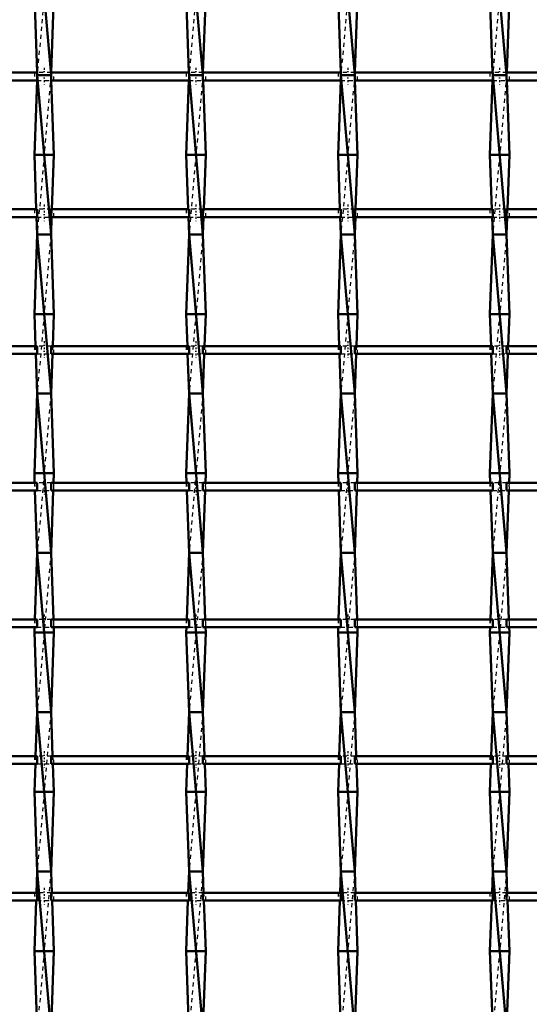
# Model space of a CAD drawing. Header units: millimetres. Extents: x -596 to 532, y -500 to 878.
# Tile 11 of 13: x -120 to 7, y 145 to 392. Entities that reach past the tile are written whole.
import ezdxf

# ---------------------------------------------------------------- set-up
doc = ezdxf.new("R2010")
doc.units = ezdxf.units.MM
doc.linetypes.add('Center', pattern=[1.5, 0.45, -0.5, 0.05, -0.5])
doc.linetypes.add('Dashed', pattern=[2, 1, -1])
for name, color, linetype, lineweight in [('AM_0', 7, 'Continuous', 50), ('AM_7', 7, 'Center', 25), ('AM_9', 6, 'Dashed', 25)]:
    doc.layers.add(name, color=color, linetype=linetype, lineweight=lineweight)

# ---------------------------------------------------------------- blocks, each defined once
blk = doc.blocks.new('6_xqwrvxka99fah0wvfdrn8ounh________0_in_LSSP2303438211500100035010_4')
at = {"layer": 'AM_0'}
for p, q in [((-116.03, 418), (-112.57, 378)), ((-116.75, 398), (-116.06, 378.63)), ((-111.85, 398), (-112.54, 378.63)), ((-116.08, 376.63), (-116.75, 358)), ((-116.03, 378), (-112.57, 338)), ((-112.57, 378), (-116.03, 378)), ((-112.52, 376.63), (-111.85, 358)), ((-111.85, 358), (-116.75, 358)), ((-116.75, 358), (-116.26, 344.3)), ((-111.85, 358), (-112.34, 344.3)), ((-116.19, 342.3), (-116.03, 338)), ((-112.41, 342.3), (-112.57, 338)), ((-116.03, 338), (-116.75, 318)), ((-112.57, 338), (-116.03, 338)), ((-116.03, 338), (-112.57, 298)), ((-112.57, 338), (-111.85, 318)), ((-116.75, 318), (-116.46, 309.97)), ((-111.85, 318), (-116.75, 318)), ((-111.85, 318), (-112.14, 309.97)), ((-116.39, 307.97), (-116.03, 298)), ((-112.21, 307.97), (-112.57, 298)), ((-116.03, 298), (-116.75, 278)), ((-112.57, 298), (-116.03, 298)), ((-116.03, 298), (-112.57, 258)), ((-112.57, 298), (-111.85, 278)), ((-116.75, 278), (-116.67, 275.64)), ((-111.85, 278), (-116.75, 278)), ((-111.85, 278), (-111.93, 275.64)), ((-116.59, 273.64), (-116.03, 258)), ((-112.01, 273.64), (-112.57, 258)), ((-116.03, 258), (-116.63, 241.31)), ((-116.03, 258), (-112.57, 218)), ((-112.57, 258), (-116.03, 258)), ((-112.57, 258), (-111.97, 241.31)), ((-116.7, 239.31), (-116.75, 238)), ((-111.85, 238), (-116.75, 238)), ((-116.75, 238), (-116.03, 218)), ((-111.85, 238), (-112.57, 218)), ((-111.9, 239.31), (-111.85, 238)), ((-116.03, 218), (-116.43, 206.98)), ((-112.57, 218), (-116.03, 218)), ((-116.03, 218), (-112.57, 178)), ((-112.57, 218), (-112.17, 206.98)), ((-116.5, 204.98), (-116.75, 198)), ((-112.1, 204.98), (-111.85, 198)), ((-111.85, 198), (-116.75, 198)), ((-116.75, 198), (-116.03, 178)), ((-111.85, 198), (-112.57, 178)), ((-116.03, 178), (-116.22, 172.65)), ((-116.03, 178), (-112.57, 138)), ((-112.57, 178), (-116.03, 178)), ((-112.57, 178), (-112.38, 172.65)), ((-116.3, 170.65), (-116.75, 158)), ((-112.3, 170.65), (-111.85, 158)), ((-111.85, 158), (-116.75, 158)), ((-116.75, 158), (-116.03, 138)), ((-111.85, 158), (-112.56, 138.32))]:
    blk.add_line(p, q, dxfattribs=at)
at = {"layer": 'AM_9'}
for p, q in [((-112.57, 418), (-116.03, 378)), ((-116.06, 378.63), (-116.03, 378)), ((-112.54, 378.63), (-112.57, 378)), ((-116.03, 378), (-116.08, 376.63)), ((-112.57, 378), (-116.03, 338)), ((-112.57, 378), (-112.52, 376.63)), ((-116.26, 344.3), (-116.19, 342.3)), ((-112.34, 344.3), (-112.41, 342.3)), ((-112.57, 338), (-116.03, 298)), ((-116.46, 309.97), (-116.39, 307.97)), ((-112.14, 309.97), (-112.21, 307.97)), ((-112.57, 298), (-116.03, 258)), ((-116.67, 275.64), (-116.59, 273.64)), ((-111.93, 275.64), (-112.01, 273.64)), ((-112.57, 258), (-116.03, 218)), ((-116.63, 241.31), (-116.7, 239.31)), ((-111.97, 241.31), (-111.9, 239.31)), ((-112.57, 218), (-116.03, 178)), ((-116.43, 206.98), (-116.5, 204.98)), ((-112.17, 206.98), (-112.1, 204.98)), ((-112.57, 178), (-116.03, 138)), ((-116.22, 172.65), (-116.3, 170.65)), ((-112.38, 172.65), (-112.3, 170.65))]:
    blk.add_line(p, q, dxfattribs=at)
blk = doc.blocks.new('7_ieudmxhjtif2eib9z643zhu7a________0_in_LSSP2303438211500100035010_4')
at = {"layer": 'AM_0'}
for p, q in [((-77.93, 418), (-74.47, 378)), ((-78.65, 398), (-77.96, 378.63)), ((-73.75, 398), (-74.44, 378.63)), ((-77.98, 376.63), (-78.65, 358)), ((-77.93, 378), (-74.47, 338)), ((-74.47, 378), (-77.93, 378)), ((-74.42, 376.63), (-73.75, 358)), ((-78.65, 358), (-78.16, 344.3)), ((-73.75, 358), (-78.65, 358)), ((-73.75, 358), (-74.24, 344.3)), ((-78.09, 342.3), (-77.93, 338)), ((-74.31, 342.3), (-74.47, 338)), ((-77.93, 338), (-78.65, 318)), ((-77.93, 338), (-74.47, 298)), ((-74.47, 338), (-77.93, 338)), ((-74.47, 338), (-73.75, 318)), ((-73.75, 318), (-78.65, 318)), ((-78.65, 318), (-78.36, 309.97)), ((-73.75, 318), (-74.04, 309.97)), ((-78.29, 307.97), (-77.93, 298)), ((-74.11, 307.97), (-74.47, 298)), ((-77.93, 298), (-78.65, 278)), ((-77.93, 298), (-74.47, 258)), ((-74.47, 298), (-77.93, 298)), ((-74.47, 298), (-73.75, 278)), ((-78.65, 278), (-78.57, 275.64)), ((-73.75, 278), (-78.65, 278)), ((-73.75, 278), (-73.83, 275.64)), ((-78.49, 273.64), (-77.93, 258)), ((-73.91, 273.64), (-74.47, 258)), ((-77.93, 258), (-78.53, 241.31)), ((-74.47, 258), (-77.93, 258)), ((-77.93, 258), (-74.47, 218)), ((-74.47, 258), (-73.87, 241.31)), ((-78.6, 239.31), (-78.65, 238)), ((-73.75, 238), (-78.65, 238)), ((-78.65, 238), (-77.93, 218)), ((-73.75, 238), (-74.47, 218)), ((-73.8, 239.31), (-73.75, 238)), ((-77.93, 218), (-78.33, 206.98)), ((-77.93, 218), (-74.47, 178)), ((-74.47, 218), (-77.93, 218)), ((-74.47, 218), (-74.07, 206.98)), ((-78.4, 204.98), (-78.65, 198)), ((-74, 204.98), (-73.75, 198)), ((-73.75, 198), (-78.65, 198)), ((-78.65, 198), (-77.93, 178)), ((-73.75, 198), (-74.47, 178)), ((-77.93, 178), (-78.12, 172.65)), ((-77.93, 178), (-74.47, 138)), ((-74.47, 178), (-77.93, 178)), ((-74.47, 178), (-74.28, 172.65)), ((-78.2, 170.65), (-78.65, 158)), ((-74.2, 170.65), (-73.75, 158)), ((-73.75, 158), (-78.65, 158)), ((-78.65, 158), (-77.93, 138)), ((-73.75, 158), (-74.46, 138.32))]:
    blk.add_line(p, q, dxfattribs=at)
at = {"layer": 'AM_9'}
for p, q in [((-74.47, 418), (-77.93, 378)), ((-77.96, 378.63), (-77.93, 378)), ((-74.44, 378.63), (-74.47, 378)), ((-77.93, 378), (-77.98, 376.63)), ((-74.47, 378), (-77.93, 338)), ((-74.47, 378), (-74.42, 376.63)), ((-78.16, 344.3), (-78.09, 342.3)), ((-74.24, 344.3), (-74.31, 342.3)), ((-74.47, 338), (-77.93, 298)), ((-78.36, 309.97), (-78.29, 307.97)), ((-74.04, 309.97), (-74.11, 307.97)), ((-74.47, 298), (-77.93, 258)), ((-78.57, 275.64), (-78.49, 273.64)), ((-73.83, 275.64), (-73.91, 273.64)), ((-74.47, 258), (-77.93, 218)), ((-78.53, 241.31), (-78.6, 239.31)), ((-73.87, 241.31), (-73.8, 239.31)), ((-74.47, 218), (-77.93, 178)), ((-78.33, 206.98), (-78.4, 204.98)), ((-74.07, 206.98), (-74, 204.98)), ((-74.47, 178), (-77.93, 138)), ((-78.12, 172.65), (-78.2, 170.65)), ((-74.28, 172.65), (-74.2, 170.65))]:
    blk.add_line(p, q, dxfattribs=at)
blk = doc.blocks.new('8_cse8lqg8h4rpod35zoybp97ww________0_in_LSSP2303438211500100035010_4')
at = {"layer": 'AM_0'}
for p, q in [((-39.83, 418), (-36.37, 378)), ((-40.55, 398), (-39.86, 378.63)), ((-35.65, 398), (-36.34, 378.63)), ((-39.88, 376.63), (-40.55, 358)), ((-36.37, 378), (-39.83, 378)), ((-39.83, 378), (-36.37, 338)), ((-36.32, 376.63), (-35.65, 358)), ((-35.65, 358), (-40.55, 358)), ((-40.55, 358), (-40.06, 344.3)), ((-35.65, 358), (-36.14, 344.3)), ((-39.99, 342.3), (-39.83, 338)), ((-36.21, 342.3), (-36.37, 338)), ((-39.83, 338), (-40.55, 318)), ((-39.83, 338), (-36.37, 298)), ((-36.37, 338), (-39.83, 338)), ((-36.37, 338), (-35.65, 318)), ((-40.55, 318), (-40.26, 309.97)), ((-35.65, 318), (-40.55, 318)), ((-35.65, 318), (-35.94, 309.97)), ((-40.19, 307.97), (-39.83, 298)), ((-36.01, 307.97), (-36.37, 298)), ((-39.83, 298), (-40.55, 278)), ((-36.37, 298), (-39.83, 298)), ((-39.83, 298), (-36.37, 258)), ((-36.37, 298), (-35.65, 278)), ((-35.65, 278), (-40.55, 278)), ((-40.55, 278), (-40.47, 275.64)), ((-35.65, 278), (-35.73, 275.64)), ((-40.39, 273.64), (-39.83, 258)), ((-35.81, 273.64), (-36.37, 258)), ((-39.83, 258), (-40.43, 241.31)), ((-39.83, 258), (-36.37, 218)), ((-36.37, 258), (-39.83, 258)), ((-36.37, 258), (-35.77, 241.31)), ((-40.5, 239.31), (-40.55, 238)), ((-40.55, 238), (-39.83, 218)), ((-35.65, 238), (-40.55, 238)), ((-35.65, 238), (-36.37, 218)), ((-35.7, 239.31), (-35.65, 238)), ((-39.83, 218), (-40.23, 206.98)), ((-39.83, 218), (-36.37, 178)), ((-36.37, 218), (-39.83, 218)), ((-36.37, 218), (-35.97, 206.98)), ((-40.3, 204.98), (-40.55, 198)), ((-35.9, 204.98), (-35.65, 198)), ((-35.65, 198), (-40.55, 198)), ((-40.55, 198), (-39.83, 178)), ((-35.65, 198), (-36.37, 178)), ((-39.83, 178), (-40.02, 172.65)), ((-39.83, 178), (-36.37, 138)), ((-36.37, 178), (-39.83, 178)), ((-36.37, 178), (-36.18, 172.65)), ((-40.1, 170.65), (-40.55, 158)), ((-36.1, 170.65), (-35.65, 158)), ((-35.65, 158), (-40.55, 158)), ((-40.55, 158), (-39.83, 138)), ((-35.65, 158), (-36.36, 138.32))]:
    blk.add_line(p, q, dxfattribs=at)
at = {"layer": 'AM_9'}
for p, q in [((-36.37, 418), (-39.83, 378)), ((-39.86, 378.63), (-39.83, 378)), ((-36.34, 378.63), (-36.37, 378)), ((-39.83, 378), (-39.88, 376.63)), ((-36.37, 378), (-39.83, 338)), ((-36.37, 378), (-36.32, 376.63)), ((-40.06, 344.3), (-39.99, 342.3)), ((-36.14, 344.3), (-36.21, 342.3)), ((-36.37, 338), (-39.83, 298)), ((-40.26, 309.97), (-40.19, 307.97)), ((-35.94, 309.97), (-36.01, 307.97)), ((-36.37, 298), (-39.83, 258)), ((-40.47, 275.64), (-40.39, 273.64)), ((-35.73, 275.64), (-35.81, 273.64)), ((-36.37, 258), (-39.83, 218)), ((-40.43, 241.31), (-40.5, 239.31)), ((-35.77, 241.31), (-35.7, 239.31)), ((-36.37, 218), (-39.83, 178)), ((-40.23, 206.98), (-40.3, 204.98)), ((-35.97, 206.98), (-35.9, 204.98)), ((-36.37, 178), (-39.83, 138)), ((-40.02, 172.65), (-40.1, 170.65)), ((-36.18, 172.65), (-36.1, 170.65))]:
    blk.add_line(p, q, dxfattribs=at)
blk = doc.blocks.new('9_ltqe2n2kcvevpsw06ftye0s9l________0_in_LSSP2303438211500100035010_4')
at = {"layer": 'AM_0'}
for p, q in [((-1.73, 418), (1.73, 378)), ((-2.45, 398), (-1.76, 378.63)), ((2.45, 398), (1.76, 378.63)), ((-1.78, 376.63), (-2.45, 358)), ((1.73, 378), (-1.73, 378)), ((-1.73, 378), (1.73, 338)), ((1.78, 376.63), (2.45, 358)), ((2.45, 358), (-2.45, 358)), ((-2.45, 358), (-1.96, 344.3)), ((2.45, 358), (1.96, 344.3)), ((-1.89, 342.3), (-1.73, 338)), ((1.89, 342.3), (1.73, 338)), ((-1.73, 338), (-2.45, 318)), ((-1.73, 338), (1.73, 298)), ((1.73, 338), (-1.73, 338)), ((1.73, 338), (2.45, 318)), ((-2.45, 318), (-2.16, 309.97)), ((2.45, 318), (-2.45, 318)), ((2.45, 318), (2.16, 309.97)), ((-2.09, 307.97), (-1.73, 298)), ((2.09, 307.97), (1.73, 298)), ((-1.73, 298), (-2.45, 278)), ((1.73, 298), (-1.73, 298)), ((-1.73, 298), (1.73, 258)), ((1.73, 298), (2.45, 278)), ((-2.45, 278), (-2.37, 275.64)), ((2.45, 278), (-2.45, 278)), ((2.45, 278), (2.37, 275.64)), ((-2.29, 273.64), (-1.73, 258)), ((2.29, 273.64), (1.73, 258)), ((-1.73, 258), (-2.33, 241.31)), ((1.73, 258), (-1.73, 258)), ((-1.73, 258), (1.73, 218)), ((1.73, 258), (2.33, 241.31)), ((-2.4, 239.31), (-2.45, 238)), ((2.45, 238), (-2.45, 238)), ((-2.45, 238), (-1.73, 218)), ((2.45, 238), (1.73, 218)), ((2.4, 239.31), (2.45, 238)), ((-1.73, 218), (-2.13, 206.98)), ((-1.73, 218), (1.73, 178)), ((1.73, 218), (-1.73, 218)), ((1.73, 218), (2.13, 206.98)), ((-2.2, 204.98), (-2.45, 198)), ((2.2, 204.98), (2.45, 198)), ((-2.45, 198), (-1.73, 178)), ((2.45, 198), (-2.45, 198)), ((2.45, 198), (1.73, 178)), ((-1.73, 178), (-1.92, 172.65)), ((1.73, 178), (-1.73, 178)), ((-1.73, 178), (1.73, 138)), ((1.73, 178), (1.92, 172.65)), ((-2, 170.65), (-2.45, 158)), ((2, 170.65), (2.45, 158)), ((2.45, 158), (-2.45, 158)), ((-2.45, 158), (-1.73, 138)), ((2.45, 158), (1.74, 138.32))]:
    blk.add_line(p, q, dxfattribs=at)
at = {"layer": 'AM_9'}
for p, q in [((1.73, 418), (-1.73, 378)), ((-1.76, 378.63), (-1.73, 378)), ((1.76, 378.63), (1.73, 378)), ((-1.73, 378), (-1.78, 376.63)), ((1.73, 378), (-1.73, 338)), ((1.73, 378), (1.78, 376.63)), ((-1.96, 344.3), (-1.89, 342.3)), ((1.96, 344.3), (1.89, 342.3)), ((1.73, 338), (-1.73, 298)), ((-2.16, 309.97), (-2.09, 307.97)), ((2.16, 309.97), (2.09, 307.97)), ((1.73, 298), (-1.73, 258)), ((-2.37, 275.64), (-2.29, 273.64)), ((2.37, 275.64), (2.29, 273.64)), ((1.73, 258), (-1.73, 218)), ((-2.33, 241.31), (-2.4, 239.31)), ((2.33, 241.31), (2.4, 239.31)), ((1.73, 218), (-1.73, 178)), ((-2.13, 206.98), (-2.2, 204.98)), ((2.13, 206.98), (2.2, 204.98)), ((1.73, 178), (-1.73, 138)), ((-1.92, 172.65), (-2, 170.65)), ((1.92, 172.65), (2, 170.65))]:
    blk.add_line(p, q, dxfattribs=at)
blk = doc.blocks.new('36_ysjuzkgploj4c4s2cwtbngwgy________0_in_LSSP2303438211500100035010_4')
at = {"layer": 'AM_0'}
for p, q in [((-116.03, 172.65), (-150.67, 172.65)), ((-116.03, 172.65), (-116.03, 170.65)), ((-112.57, 170.65), (-112.57, 172.65)), ((-77.93, 172.65), (-112.57, 172.65)), ((-77.93, 172.65), (-77.93, 170.65)), ((-74.47, 170.65), (-74.47, 172.65)), ((-39.83, 172.65), (-74.47, 172.65)), ((-39.83, 172.65), (-39.83, 170.65)), ((-1.73, 172.65), (-36.37, 172.65)), ((-36.37, 170.65), (-36.37, 172.65)), ((-1.73, 172.65), (-1.73, 170.65)), ((36.37, 172.65), (1.73, 172.65)), ((1.73, 170.65), (1.73, 172.65)), ((-116.03, 170.65), (-150.67, 170.65)), ((-77.93, 170.65), (-112.57, 170.65)), ((-39.83, 170.65), (-74.47, 170.65)), ((-1.73, 170.65), (-36.37, 170.65)), ((36.37, 170.65), (1.73, 170.65))]:
    blk.add_line(p, q, dxfattribs=at)
at = {"layer": 'AM_7'}
for p, q in [((-114.3, 173.85), (-114.3, 169.45)), ((-76.2, 173.85), (-76.2, 169.45)), ((-38.1, 173.85), (-38.1, 169.45)), ((0, 173.85), (0, 169.45))]:
    blk.add_line(p, q, dxfattribs=at)
at = {"layer": 'AM_9'}
for p, q in [((-116.75, 172.65), (-116.75, 170.65)), ((-112.57, 172.65), (-116.03, 172.65)), ((-111.85, 170.65), (-111.85, 172.65)), ((-78.65, 172.65), (-78.65, 170.65)), ((-74.47, 172.65), (-77.93, 172.65)), ((-73.75, 170.65), (-73.75, 172.65)), ((-40.55, 172.65), (-40.55, 170.65)), ((-36.37, 172.65), (-39.83, 172.65)), ((-35.65, 170.65), (-35.65, 172.65)), ((-2.45, 172.65), (-2.45, 170.65)), ((1.73, 172.65), (-1.73, 172.65)), ((2.45, 170.65), (2.45, 172.65)), ((-116.03, 170.65), (-112.57, 170.65)), ((-77.93, 170.65), (-74.47, 170.65)), ((-39.83, 170.65), (-36.37, 170.65)), ((-1.73, 170.65), (1.73, 170.65))]:
    blk.add_line(p, q, dxfattribs=at)
blk = doc.blocks.new('37_x7icte0xs4kkrybheaw35m5wd________0_in_LSSP2303438211500100035010_4')
at = {"layer": 'AM_0'}
for p, q in [((-116.03, 206.98), (-150.67, 206.98)), ((-116.03, 206.98), (-116.03, 204.98)), ((-112.57, 204.98), (-112.57, 206.98)), ((-77.93, 206.98), (-112.57, 206.98)), ((-77.93, 206.98), (-77.93, 204.98)), ((-74.47, 204.98), (-74.47, 206.98)), ((-39.83, 206.98), (-74.47, 206.98)), ((-39.83, 206.98), (-39.83, 204.98)), ((-1.73, 206.98), (-36.37, 206.98)), ((-36.37, 204.98), (-36.37, 206.98)), ((-1.73, 206.98), (-1.73, 204.98)), ((36.37, 206.98), (1.73, 206.98)), ((1.73, 204.98), (1.73, 206.98)), ((-116.03, 204.98), (-150.67, 204.98)), ((-77.93, 204.98), (-112.57, 204.98)), ((-39.83, 204.98), (-74.47, 204.98)), ((-1.73, 204.98), (-36.37, 204.98)), ((36.37, 204.98), (1.73, 204.98))]:
    blk.add_line(p, q, dxfattribs=at)
at = {"layer": 'AM_7'}
for p, q in [((-114.3, 208.18), (-114.3, 203.78)), ((-76.2, 208.18), (-76.2, 203.78)), ((-38.1, 208.18), (-38.1, 203.78)), ((0, 208.18), (0, 203.78))]:
    blk.add_line(p, q, dxfattribs=at)
at = {"layer": 'AM_9'}
for p, q in [((-116.75, 206.98), (-116.75, 204.98)), ((-112.57, 206.98), (-116.03, 206.98)), ((-111.85, 204.98), (-111.85, 206.98)), ((-78.65, 206.98), (-78.65, 204.98)), ((-74.47, 206.98), (-77.93, 206.98)), ((-73.75, 204.98), (-73.75, 206.98)), ((-40.55, 206.98), (-40.55, 204.98)), ((-36.37, 206.98), (-39.83, 206.98)), ((-35.65, 204.98), (-35.65, 206.98)), ((-2.45, 206.98), (-2.45, 204.98)), ((1.73, 206.98), (-1.73, 206.98)), ((2.45, 204.98), (2.45, 206.98)), ((-116.03, 204.98), (-112.57, 204.98)), ((-77.93, 204.98), (-74.47, 204.98)), ((-39.83, 204.98), (-36.37, 204.98)), ((-1.73, 204.98), (1.73, 204.98))]:
    blk.add_line(p, q, dxfattribs=at)
blk = doc.blocks.new('38_sg7sco9gvt9odp8pbbp41fewc________0_in_LSSP2303438211500100035010_4')
at = {"layer": 'AM_0'}
for p, q in [((-116.03, 241.31), (-150.67, 241.31)), ((-116.03, 241.31), (-116.03, 239.31)), ((-112.57, 239.31), (-112.57, 241.31)), ((-77.93, 241.31), (-112.57, 241.31)), ((-77.93, 241.31), (-77.93, 239.31)), ((-74.47, 239.31), (-74.47, 241.31)), ((-39.83, 241.31), (-74.47, 241.31)), ((-39.83, 241.31), (-39.83, 239.31)), ((-36.37, 239.31), (-36.37, 241.31)), ((-1.73, 241.31), (-36.37, 241.31)), ((-1.73, 241.31), (-1.73, 239.31)), ((1.73, 239.31), (1.73, 241.31)), ((36.37, 241.31), (1.73, 241.31)), ((-116.03, 239.31), (-150.67, 239.31)), ((-77.93, 239.31), (-112.57, 239.31)), ((-39.83, 239.31), (-74.47, 239.31)), ((-1.73, 239.31), (-36.37, 239.31)), ((36.37, 239.31), (1.73, 239.31))]:
    blk.add_line(p, q, dxfattribs=at)
at = {"layer": 'AM_7'}
for p, q in [((-114.3, 242.51), (-114.3, 238.11)), ((-76.2, 242.51), (-76.2, 238.11)), ((-38.1, 242.51), (-38.1, 238.11)), ((0, 242.51), (0, 238.11))]:
    blk.add_line(p, q, dxfattribs=at)
at = {"layer": 'AM_9'}
for p, q in [((-116.75, 241.31), (-116.75, 239.31)), ((-112.57, 241.31), (-116.03, 241.31)), ((-111.85, 239.31), (-111.85, 241.31)), ((-78.65, 241.31), (-78.65, 239.31)), ((-74.47, 241.31), (-77.93, 241.31)), ((-73.75, 239.31), (-73.75, 241.31)), ((-40.55, 241.31), (-40.55, 239.31)), ((-36.37, 241.31), (-39.83, 241.31)), ((-35.65, 239.31), (-35.65, 241.31)), ((-2.45, 241.31), (-2.45, 239.31)), ((1.73, 241.31), (-1.73, 241.31)), ((2.45, 239.31), (2.45, 241.31)), ((-116.03, 239.31), (-112.57, 239.31)), ((-77.93, 239.31), (-74.47, 239.31)), ((-39.83, 239.31), (-36.37, 239.31)), ((-1.73, 239.31), (1.73, 239.31))]:
    blk.add_line(p, q, dxfattribs=at)
blk = doc.blocks.new('39_vv7ukel00nx717s276q392wfa________0_in_LSSP2303438211500100035010_4')
at = {"layer": 'AM_0'}
for p, q in [((-116.03, 275.64), (-150.67, 275.64)), ((-116.03, 275.64), (-116.03, 273.64)), ((-112.57, 273.64), (-112.57, 275.64)), ((-77.93, 275.64), (-112.57, 275.64)), ((-77.93, 275.64), (-77.93, 273.64)), ((-74.47, 273.64), (-74.47, 275.64)), ((-39.83, 275.64), (-74.47, 275.64)), ((-39.83, 275.64), (-39.83, 273.64)), ((-1.73, 275.64), (-36.37, 275.64)), ((-36.37, 273.64), (-36.37, 275.64)), ((-1.73, 275.64), (-1.73, 273.64)), ((1.73, 273.64), (1.73, 275.64)), ((36.37, 275.64), (1.73, 275.64)), ((-116.03, 273.64), (-150.67, 273.64)), ((-77.93, 273.64), (-112.57, 273.64)), ((-39.83, 273.64), (-74.47, 273.64)), ((-1.73, 273.64), (-36.37, 273.64)), ((36.37, 273.64), (1.73, 273.64))]:
    blk.add_line(p, q, dxfattribs=at)
at = {"layer": 'AM_7'}
for p, q in [((-114.3, 276.84), (-114.3, 272.44)), ((-76.2, 276.84), (-76.2, 272.44)), ((-38.1, 276.84), (-38.1, 272.44)), ((0, 276.84), (0, 272.44))]:
    blk.add_line(p, q, dxfattribs=at)
at = {"layer": 'AM_9'}
for p, q in [((-116.75, 275.64), (-116.75, 273.64)), ((-112.57, 275.64), (-116.03, 275.64)), ((-111.85, 273.64), (-111.85, 275.64)), ((-78.65, 275.64), (-78.65, 273.64)), ((-74.47, 275.64), (-77.93, 275.64)), ((-73.75, 273.64), (-73.75, 275.64)), ((-40.55, 275.64), (-40.55, 273.64)), ((-36.37, 275.64), (-39.83, 275.64)), ((-35.65, 273.64), (-35.65, 275.64)), ((-2.45, 275.64), (-2.45, 273.64)), ((1.73, 275.64), (-1.73, 275.64)), ((2.45, 273.64), (2.45, 275.64)), ((-116.03, 273.64), (-112.57, 273.64)), ((-77.93, 273.64), (-74.47, 273.64)), ((-39.83, 273.64), (-36.37, 273.64)), ((-1.73, 273.64), (1.73, 273.64))]:
    blk.add_line(p, q, dxfattribs=at)
blk = doc.blocks.new('40_a0zw4i1at2fwcphx4azxokvyf________0_in_LSSP2303438211500100035010_4')
at = {"layer": 'AM_0'}
for p, q in [((-116.03, 309.97), (-150.67, 309.97)), ((-116.03, 309.97), (-116.03, 307.97)), ((-112.57, 307.97), (-112.57, 309.97)), ((-77.93, 309.97), (-112.57, 309.97)), ((-77.93, 309.97), (-77.93, 307.97)), ((-74.47, 307.97), (-74.47, 309.97)), ((-39.83, 309.97), (-74.47, 309.97)), ((-39.83, 309.97), (-39.83, 307.97)), ((-36.37, 307.97), (-36.37, 309.97)), ((-1.73, 309.97), (-36.37, 309.97)), ((-1.73, 309.97), (-1.73, 307.97)), ((1.73, 307.97), (1.73, 309.97)), ((36.37, 309.97), (1.73, 309.97)), ((-116.03, 307.97), (-150.67, 307.97)), ((-77.93, 307.97), (-112.57, 307.97)), ((-39.83, 307.97), (-74.47, 307.97)), ((-1.73, 307.97), (-36.37, 307.97)), ((36.37, 307.97), (1.73, 307.97))]:
    blk.add_line(p, q, dxfattribs=at)
at = {"layer": 'AM_7'}
for p, q in [((-114.3, 311.17), (-114.3, 306.77)), ((-76.2, 311.17), (-76.2, 306.77)), ((-38.1, 311.17), (-38.1, 306.77)), ((0, 311.17), (0, 306.77))]:
    blk.add_line(p, q, dxfattribs=at)
at = {"layer": 'AM_9'}
for p, q in [((-116.75, 309.97), (-116.75, 307.97)), ((-112.57, 309.97), (-116.03, 309.97)), ((-111.85, 307.97), (-111.85, 309.97)), ((-78.65, 309.97), (-78.65, 307.97)), ((-74.47, 309.97), (-77.93, 309.97)), ((-73.75, 307.97), (-73.75, 309.97)), ((-40.55, 309.97), (-40.55, 307.97)), ((-36.37, 309.97), (-39.83, 309.97)), ((-35.65, 307.97), (-35.65, 309.97)), ((-2.45, 309.97), (-2.45, 307.97)), ((1.73, 309.97), (-1.73, 309.97)), ((2.45, 307.97), (2.45, 309.97)), ((-116.03, 307.97), (-112.57, 307.97)), ((-77.93, 307.97), (-74.47, 307.97)), ((-39.83, 307.97), (-36.37, 307.97)), ((-1.73, 307.97), (1.73, 307.97))]:
    blk.add_line(p, q, dxfattribs=at)
blk = doc.blocks.new('41_37bbjwai5zwiyzizfsrpssshi________0_in_LSSP2303438211500100035010_4')
at = {"layer": 'AM_0'}
for p, q in [((-116.03, 344.3), (-150.67, 344.3)), ((-116.03, 344.3), (-116.03, 342.3)), ((-112.57, 342.3), (-112.57, 344.3)), ((-77.93, 344.3), (-112.57, 344.3)), ((-77.93, 344.3), (-77.93, 342.3)), ((-74.47, 342.3), (-74.47, 344.3)), ((-39.83, 344.3), (-74.47, 344.3)), ((-39.83, 344.3), (-39.83, 342.3)), ((-1.73, 344.3), (-36.37, 344.3)), ((-36.37, 342.3), (-36.37, 344.3)), ((-1.73, 344.3), (-1.73, 342.3)), ((36.37, 344.3), (1.73, 344.3)), ((1.73, 342.3), (1.73, 344.3)), ((-116.03, 342.3), (-150.67, 342.3)), ((-77.93, 342.3), (-112.57, 342.3)), ((-39.83, 342.3), (-74.47, 342.3)), ((-1.73, 342.3), (-36.37, 342.3)), ((36.37, 342.3), (1.73, 342.3))]:
    blk.add_line(p, q, dxfattribs=at)
at = {"layer": 'AM_7'}
for p, q in [((-114.3, 345.5), (-114.3, 341.1)), ((-76.2, 345.5), (-76.2, 341.1)), ((-38.1, 345.5), (-38.1, 341.1)), ((0, 345.5), (0, 341.1))]:
    blk.add_line(p, q, dxfattribs=at)
at = {"layer": 'AM_9'}
for p, q in [((-116.75, 344.3), (-116.75, 342.3)), ((-112.57, 344.3), (-116.03, 344.3)), ((-111.85, 342.3), (-111.85, 344.3)), ((-78.65, 344.3), (-78.65, 342.3)), ((-74.47, 344.3), (-77.93, 344.3)), ((-73.75, 342.3), (-73.75, 344.3)), ((-40.55, 344.3), (-40.55, 342.3)), ((-36.37, 344.3), (-39.83, 344.3)), ((-35.65, 342.3), (-35.65, 344.3)), ((-2.45, 344.3), (-2.45, 342.3)), ((1.73, 344.3), (-1.73, 344.3)), ((2.45, 342.3), (2.45, 344.3)), ((-116.03, 342.3), (-112.57, 342.3)), ((-77.93, 342.3), (-74.47, 342.3)), ((-39.83, 342.3), (-36.37, 342.3)), ((-1.73, 342.3), (1.73, 342.3))]:
    blk.add_line(p, q, dxfattribs=at)
blk = doc.blocks.new('42_udfpan1ai20tn54osebwwumwb________0_in_LSSP2303438211500100035010_4')
at = {"layer": 'AM_0'}
for p, q in [((-116.03, 378.63), (-150.67, 378.63)), ((-116.03, 378.63), (-116.03, 376.63)), ((-112.57, 376.63), (-112.57, 378.63)), ((-77.93, 378.63), (-112.57, 378.63)), ((-77.93, 378.63), (-77.93, 376.63)), ((-74.47, 376.63), (-74.47, 378.63)), ((-39.83, 378.63), (-74.47, 378.63)), ((-39.83, 378.63), (-39.83, 376.63)), ((-1.73, 378.63), (-36.37, 378.63)), ((-36.37, 376.63), (-36.37, 378.63)), ((-1.73, 378.63), (-1.73, 376.63)), ((36.37, 378.63), (1.73, 378.63)), ((1.73, 376.63), (1.73, 378.63)), ((-116.03, 376.63), (-150.67, 376.63)), ((-77.93, 376.63), (-112.57, 376.63)), ((-39.83, 376.63), (-74.47, 376.63)), ((-1.73, 376.63), (-36.37, 376.63)), ((36.37, 376.63), (1.73, 376.63))]:
    blk.add_line(p, q, dxfattribs=at)
at = {"layer": 'AM_7'}
for p, q in [((-114.3, 379.83), (-114.3, 375.43)), ((-76.2, 379.83), (-76.2, 375.43)), ((-38.1, 379.83), (-38.1, 375.43)), ((0, 379.83), (0, 375.43))]:
    blk.add_line(p, q, dxfattribs=at)
at = {"layer": 'AM_9'}
for p, q in [((-116.75, 378.63), (-116.75, 376.63)), ((-112.54, 378.63), (-116.06, 378.63)), ((-111.85, 376.63), (-111.85, 378.63)), ((-78.65, 378.63), (-78.65, 376.63)), ((-74.44, 378.63), (-77.96, 378.63)), ((-73.75, 376.63), (-73.75, 378.63)), ((-40.55, 378.63), (-40.55, 376.63)), ((-36.34, 378.63), (-39.86, 378.63)), ((-35.65, 376.63), (-35.65, 378.63)), ((-2.45, 378.63), (-2.45, 376.63)), ((1.76, 378.63), (-1.76, 378.63)), ((2.45, 376.63), (2.45, 378.63)), ((-116.03, 376.63), (-112.57, 376.63)), ((-77.93, 376.63), (-74.47, 376.63)), ((-39.83, 376.63), (-36.37, 376.63)), ((-1.73, 376.63), (1.73, 376.63))]:
    blk.add_line(p, q, dxfattribs=at)

msp = doc.modelspace()

# ---------------------------------------------------------------- block references
for name in ['6_xqwrvxka99fah0wvfdrn8ounh________0_in_LSSP2303438211500100035010_4', '7_ieudmxhjtif2eib9z643zhu7a________0_in_LSSP2303438211500100035010_4', '8_cse8lqg8h4rpod35zoybp97ww________0_in_LSSP2303438211500100035010_4', '9_ltqe2n2kcvevpsw06ftye0s9l________0_in_LSSP2303438211500100035010_4', '42_udfpan1ai20tn54osebwwumwb________0_in_LSSP2303438211500100035010_4', '41_37bbjwai5zwiyzizfsrpssshi________0_in_LSSP2303438211500100035010_4', '40_a0zw4i1at2fwcphx4azxokvyf________0_in_LSSP2303438211500100035010_4', '39_vv7ukel00nx717s276q392wfa________0_in_LSSP2303438211500100035010_4', '38_sg7sco9gvt9odp8pbbp41fewc________0_in_LSSP2303438211500100035010_4', '37_x7icte0xs4kkrybheaw35m5wd________0_in_LSSP2303438211500100035010_4', '36_ysjuzkgploj4c4s2cwtbngwgy________0_in_LSSP2303438211500100035010_4']:
    msp.add_blockref(name, (0, 0))

doc.saveas('drawing.dxf')
